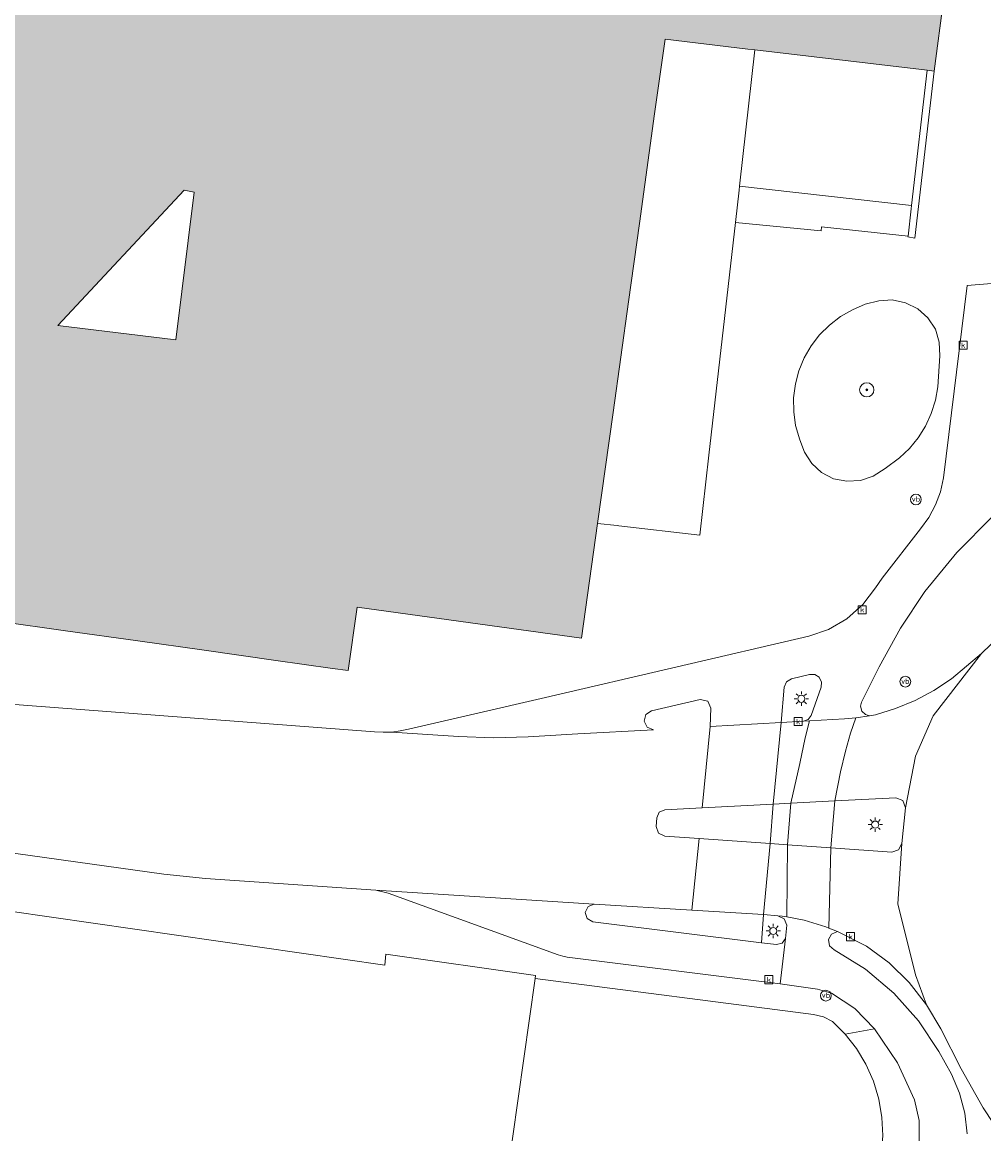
# Model space of a CAD drawing. Header units: metres. Extents: x 196496 to 197479, y 355139 to 356324.
# Tile 74 of 144: x 196624 to 196677, y 356116 to 356178. Entities that reach past the tile are written whole.
import ezdxf
from ezdxf.enums import TextEntityAlignment as Align

# ---------------------------------------------------------------- set-up
doc = ezdxf.new("R2010")
doc.units = ezdxf.units.M
doc.layers.get('0').update_dxf_attribs({"color": 252, "lineweight": 18})
for name, color, linetype, lineweight in [('B-WE-GR-BEPLANTING_CULTUUR_HEESTERS-GV', 252, 'Continuous', 18), ('B-WE-GR-BOOM-S', 252, 'Continuous', 18), ('B-WE-IE-MEUBILAIR_WEGMEUBILAIR-S', 252, 'Continuous', 18), ('B-WE-IE-TERREINAFSCHEIDING_KUNSTMATIG_MUUR-GV', 252, 'Continuous', 18), ('B-WE-KL-ET_LS_OV_LICHTMAST-S', 252, 'Continuous', 18), ('B-WE-OG-BEBOUWING-GV', 252, 'Continuous', 18), ('B-WE-RI-GWA_KOLK-S', 252, 'Continuous', 18), ('B-WE-VH-VERHARDING_ASFALT-GV', 252, 'Continuous', 18), ('B-WE-VH-VERHARDING_BEDRIJFSVLOERPLAAT-GV', 252, 'Continuous', 18), ('B-WE-VH-VERHARDING_BETON-GV', 252, 'Continuous', 18), ('B-WE-VH-VERHARDING_STRAATBAKSTEEN-GV', 252, 'Continuous', 18), ('B-WE-VH-VERHARDING_TEGEL-GV', 252, 'Continuous', 18)]:
    doc.layers.add(name, color=color, linetype=linetype, lineweight=lineweight)
doc.layers.add('X-XX-AL-PRESENTATIE_GEBOUW3-V', color=7, linetype='Continuous', lineweight=18, true_color=0xf0f0f0)
doc.styles.add('NLCS-ISO', font='NLCS-ISO.ttf')

# ---------------------------------------------------------------- blocks, each defined once
blk = doc.blocks.new('SKL-ET_OV_LICHTMAST-SO')
at = {"color": 0, "linetype": 'ByBlock', "lineweight": 18}
for points in [[(-1.25, 0), (-2, 0)], [(-1.41, 1.41), (-0.88, 0.88)], [(0, 2), (0, 1.25)], [(0.88, 0.88), (1.41, 1.41)], [(2, 0), (1.25, 0)], [(-1.41, -1.41), (-0.88, -0.88)], [(0, -1.25), (0, -2)], [(0.88, -0.88), (1.41, -1.41)]]:
    blk.add_lwpolyline(points, dxfattribs=at)
blk.add_circle((0, 0), 1, dxfattribs=at)
blk = doc.blocks.new('SIE-WEG_PAAL_VERKEERSBORD-SO')
at = {"color": 0, "linetype": 'ByBlock', "lineweight": 18}
blk.add_circle((0, 0), 1.5, dxfattribs=at)
at = {"color": 0, "linetype": 'ByBlock', "lineweight": 18, "style": 'NLCS-ISO'}
blk.add_text('vb', height=1.5, dxfattribs=at).set_placement((0, 0.13), align=Align.MIDDLE_CENTER)
blk = doc.blocks.new('SRI-KOLK-SO')
at = {"color": 0, "linetype": 'ByBlock', "lineweight": 18}
blk.add_lwpolyline([(-1.125, -1.125), (1.125, -1.125), (1.125, 1.125), (-1.125, 1.125)], close=True, dxfattribs=at)
at = {"color": 0, "linetype": 'ByBlock', "lineweight": 18, "style": 'NLCS-ISO'}
blk.add_text('k', height=1.5, dxfattribs=at).set_placement((0, 0), align=Align.MIDDLE_CENTER)
blk = doc.blocks.new('SGR-BOOM_01-SO')
at = {"linetype": 'ByBlock', "lineweight": 18}
h = blk.add_hatch(color=0, dxfattribs=at)
h.dxf.hatch_style = 1
edge = h.paths.add_edge_path()
edge.add_arc((0, 0), 0.25, 0, 360)
at = {"color": 0, "linetype": 'ByBlock', "lineweight": 18}
for radius in [2, 0.25]:
    blk.add_circle((0, 0), radius, dxfattribs=at)

msp = doc.modelspace()

# ---------------------------------------------------------------- hatches: boundary and pattern name
at = {"layer": 'X-XX-AL-PRESENTATIE_GEBOUW3-V'}
h = msp.add_hatch(color=256, dxfattribs=at)
h.paths.add_polyline_path([(196630.192, 356143.254), (196633.895, 356142.73), (196637.915, 356142.163), (196641.066, 356141.718), (196641.955, 356141.592), (196642.457, 356145.145), (196654.993, 356143.4), (196655.887, 356149.821), (196656.749, 356156.014), (196657.612, 356162.214), (196658.221, 356166.592), (196659.074, 356172.713), (196659.654, 356176.883), (196664.291, 356176.333), (196664.679, 356176.287), (196674.308, 356175.144), (196674.688, 356175.099), (196675.227, 356179.21), (196656.897, 356181.305), (196630.986, 356213.738), (196616.905, 356202.479), (196618.28, 356200.635), (196613.03, 356194.839), (196610.908, 356192.497), (196607.8, 356189.066), (196605.678, 356186.724), (196602.563, 356183.285), (196600.442, 356180.943), (196589.499, 356168.862), (196586.223, 356165.245), (196580.563, 356158.997), (196590.32, 356150.167), (196598.506, 356148.192), (196598.51, 356148.191), (196598.917, 356150.876), (196603.26, 356150.308), (196602.846, 356147.145), (196603.947, 356147.001), (196604.017, 356147.536), (196603.68, 356147.581), (196604.784, 356156.019), (196611.125, 356155.077), (196610.023, 356146.649), (196609.904, 356146.664), (196609.834, 356146.129), (196610.695, 356146.007), (196614.725, 356145.438), (196618.429, 356144.915), (196622.459, 356144.346), (196626.162, 356143.823)])
h.paths.add_polyline_path([(196632.319, 356160.073), (196625.717, 356160.888), (196632.777, 356168.438), (196633.341, 356168.333)], flags=16)

# ---------------------------------------------------------------- linework, layer by layer
at = {"layer": 'B-WE-GR-BEPLANTING_CULTUUR_HEESTERS-GV', "flags": 128}
msp.add_lwpolyline([(196674.897, 356157.452), (196675.017, 356159.195), (196674.982, 356159.956), (196674.762, 356160.668), (196674.337, 356161.307), (196673.78, 356161.815), (196673.099, 356162.155), (196672.353, 356162.31), (196671.6, 356162.264), (196670.839, 356162.069), (196670.13, 356161.763), (196669.454, 356161.392), (196668.843, 356160.91), (196668.294, 356160.367), (196667.825, 356159.747), (196667.432, 356159.07), (196667.14, 356158.356), (196666.936, 356157.623), (196666.836, 356156.836), (196666.856, 356156.063), (196666.947, 356155.3), (196667.187, 356154.491), (196667.449, 356153.809), (196667.853, 356153.162), (196668.398, 356152.667), (196669.074, 356152.318), (196669.807, 356152.176), (196670.577, 356152.225), (196671.29, 356152.467), (196671.953, 356152.881), (196672.759, 356153.479), (196673.32, 356154.008), (196673.807, 356154.596), (196674.211, 356155.26), (196674.535, 356155.959), (196674.766, 356156.708)], close=True, dxfattribs=at)
at = {"layer": 'B-WE-IE-TERREINAFSCHEIDING_KUNSTMATIG_MUUR-GV', "flags": 128}
msp.add_lwpolyline([(196673.41, 356167.396), (196673.235, 356165.882), (196673.229, 356165.831), (196673.618, 356165.771), (196674.688, 356175.099), (196674.308, 356175.144), (196673.432, 356167.584)], close=True, dxfattribs=at)
at = {"layer": 'B-WE-OG-BEBOUWING-GV', "flags": 128}
msp.add_lwpolyline([(196622.459, 356144.346), (196626.162, 356143.823), (196630.192, 356143.254), (196633.895, 356142.73), (196637.915, 356142.163), (196641.066, 356141.718), (196641.955, 356141.592), (196642.457, 356145.145), (196654.993, 356143.4), (196655.887, 356149.821), (196656.749, 356156.014), (196657.612, 356162.214), (196658.221, 356166.592), (196659.074, 356172.713), (196659.654, 356176.883), (196664.291, 356176.333), (196664.679, 356176.287), (196674.308, 356175.144), (196674.688, 356175.099), (196675.227, 356179.21), (196656.897, 356181.305), (196630.986, 356213.738), (196616.905, 356202.479)], dxfattribs=at)
msp.add_lwpolyline([(196632.319, 356160.073), (196625.717, 356160.888), (196632.777, 356168.438), (196633.341, 356168.333)], close=True, dxfattribs=at)
at = {"layer": 'B-WE-VH-VERHARDING_ASFALT-GV', "flags": 128}
msp.add_lwpolyline([(196678.923, 356144.075), (196677.345, 356142.541), (196674.646, 356139.058), (196673.652, 356136.821), (196673.091, 356133.931), (196672.887, 356131.923), (196672.658, 356128.558), (196673.652, 356124.582), (196674.273, 356122.922), (196675.075, 356121.569), (196676.205, 356119.337), (196677.433, 356117.158), (196679.205, 356114.47)], dxfattribs=at)
for points in [[(196677.345, 356142.541), (196675.667, 356141.126), (196674.678, 356140.484), (196673.631, 356139.931), (196672.539, 356139.474), (196671.415, 356139.117), (196671.084, 356139.059), (196670.321, 356138.95), (196670.013, 356138.096), (196669.73, 356137.084), (196669.457, 356135.931), (196669.15, 356134.313), (196672.549, 356134.491), (196672.95, 356134.337), (196673.091, 356133.931), (196673.652, 356136.821), (196674.646, 356139.058)], [(196667.732, 356138.784), (196667.478, 356137.836), (196667.182, 356136.406), (196666.693, 356134.184), (196669.15, 356134.313), (196669.457, 356135.931), (196669.73, 356137.084), (196670.013, 356138.096), (196670.321, 356138.95), (196669.688, 356138.892)], [(196666.149, 356138.692), (196662.183, 356138.469), (196661.726, 356133.924), (196665.704, 356134.132)], [(196665.704, 356134.132), (196666.693, 356134.184), (196667.182, 356136.406), (196667.478, 356137.836), (196667.732, 356138.784), (196667.387, 356138.765), (196666.149, 356138.692)], [(196661.553, 356132.201), (196661.151, 356128.212), (196665.159, 356127.967), (196665.523, 356131.925)], [(196666.468, 356127.827), (196666.499, 356131.857), (196665.523, 356131.925), (196665.159, 356127.967), (196665.96, 356127.894), (196666.195, 356127.878)], [(196668.806, 356127.199), (196668.913, 356131.69), (196666.499, 356131.857), (196666.468, 356127.827), (196667.434, 356127.647), (196668.636, 356127.268)], [(196669.283, 356127.004), (196670.907, 356126.185), (196672.182, 356125.264), (196673.299, 356124.156), (196674.273, 356122.922), (196673.652, 356124.582), (196672.658, 356128.558), (196672.887, 356131.923), (196672.703, 356131.574), (196672.328, 356131.452), (196668.913, 356131.69), (196668.806, 356127.199)], [(196669.72, 356121.283), (196669.016, 356121.987), (196668.501, 356122.244), (196667.943, 356122.38), (196652.399, 356124.386), (196649.865, 356106.507), (196643.333, 356107.426), (196643.296, 356105.741), (196643.166, 356105.461), (196656.894, 356103.555), (196656.767, 356102.384), (196663.514, 356101.669), (196670.249, 356100.955), (196670.267, 356101.12), (196670.525, 356103.474), (196671.745, 356114.614), (196671.821, 356115.607), (196671.775, 356116.624), (196671.603, 356117.644), (196671.303, 356118.642), (196670.881, 356119.595), (196670.348, 356120.481)]]:
    msp.add_lwpolyline(points, close=True, dxfattribs=at)
at = {"layer": 'B-WE-VH-VERHARDING_BEDRIJFSVLOERPLAAT-GV', "flags": 128}
msp.add_lwpolyline([(196673.432, 356167.584), (196663.815, 356168.671), (196663.789, 356168.441), (196663.585, 356166.645), (196668.371, 356166.173), (196668.391, 356166.402), (196673.235, 356165.882), (196673.41, 356167.396)], close=True, dxfattribs=at)
at = {"layer": 'B-WE-VH-VERHARDING_BETON-GV', "flags": 128}
for points in [[(196677.946, 356150.21), (196675.953, 356148.197), (196674.177, 356146.009), (196672.806, 356143.96), (196671.616, 356141.801), (196670.64, 356139.836), (196670.584, 356139.598), (196670.655, 356139.329), (196670.85, 356139.132), (196671.084, 356139.059), (196671.415, 356139.117), (196672.539, 356139.474), (196673.631, 356139.931), (196674.678, 356140.484), (196675.667, 356141.126), (196677.345, 356142.541), (196678.923, 356144.075)], [(196679.205, 356114.47), (196677.433, 356117.158), (196676.205, 356119.337), (196675.075, 356121.569), (196674.273, 356122.922), (196673.299, 356124.156), (196672.182, 356125.264), (196670.907, 356126.185), (196669.283, 356127.004), (196668.96, 356126.869), (196668.79, 356126.563), (196668.846, 356126.218), (196669.103, 356125.981), (196670.85, 356124.906), (196672.44, 356123.575), (196673.819, 356122.027), (196674.947, 356120.313), (196675.66, 356119.039), (196676.108, 356117.981), (196676.404, 356116.859), (196676.538, 356115.706)]]:
    msp.add_lwpolyline(points, dxfattribs=at)
for points in [[(196666.149, 356138.692), (196667.387, 356138.765), (196667.646, 356138.863), (196667.812, 356139.084), (196668.383, 356140.66), (196668.406, 356140.954), (196668.274, 356141.218), (196668.025, 356141.377), (196667.73, 356141.385), (196666.713, 356141.133), (196666.438, 356140.963), (196666.314, 356140.665)], [(196665.523, 356131.925), (196665.704, 356134.132), (196661.726, 356133.924), (196659.648, 356133.815), (196659.335, 356133.674), (196659.196, 356133.361), (196659.168, 356132.88), (196659.296, 356132.509), (196659.648, 356132.334), (196661.553, 356132.201)], [(196666.693, 356134.184), (196665.704, 356134.132), (196665.523, 356131.925), (196666.499, 356131.857)], [(196669.15, 356134.313), (196666.693, 356134.184), (196666.499, 356131.857), (196668.913, 356131.69)], [(196668.913, 356131.69), (196672.328, 356131.452), (196672.703, 356131.574), (196672.887, 356131.923), (196673.091, 356133.931), (196672.95, 356134.337), (196672.549, 356134.491), (196669.15, 356134.313)], [(196665.159, 356127.967), (196661.151, 356128.212), (196655.689, 356128.545), (196655.351, 356128.412), (196655.195, 356128.083), (196655.307, 356127.737), (196655.626, 356127.562), (196665.042, 356126.386)], [(196665.159, 356127.967), (196665.042, 356126.386), (196665.882, 356126.281), (196666.202, 356126.358), (196666.393, 356126.627), (196666.464, 356127.363), (196666.313, 356127.724), (196665.96, 356127.894)]]:
    msp.add_lwpolyline(points, close=True, dxfattribs=at)
at = {"layer": 'B-WE-VH-VERHARDING_STRAATBAKSTEEN-GV', "flags": 128}
msp.add_lwpolyline([(196665.042, 356126.386), (196655.626, 356127.562), (196655.307, 356127.737), (196655.195, 356128.083), (196655.351, 356128.412), (196655.689, 356128.545), (196643.502, 356129.314), (196644.181, 356129.157), (196653.681, 356125.703), (196653.935, 356125.627), (196654.193, 356125.58), (196666.093, 356124.085), (196666.393, 356126.627), (196666.202, 356126.358), (196665.882, 356126.281)], close=True, dxfattribs=at)
at = {"layer": 'B-WE-VH-VERHARDING_TEGEL-GV', "flags": 128}
for points in [[(196675.227, 356179.21), (196674.688, 356175.099), (196673.618, 356165.771), (196673.229, 356165.831), (196673.235, 356165.882), (196668.391, 356166.402), (196668.371, 356166.173), (196663.585, 356166.645), (196662.109, 356153.636), (196661.598, 356149.168), (196657.077, 356149.685), (196656.978, 356149.696), (196655.887, 356149.821), (196654.993, 356143.4), (196642.457, 356145.145), (196641.955, 356141.592), (196641.066, 356141.718), (196637.915, 356142.163), (196633.895, 356142.73), (196630.192, 356143.254), (196626.162, 356143.823), (196622.459, 356144.346)], [(196608.835, 356140.792), (196643.424, 356138.172), (196643.905, 356138.15), (196644.384, 356138.162), (196644.854, 356138.227), (196645.322, 356138.321), (196652.972, 356140.097), (196667.682, 356143.511), (196668.786, 356143.891), (196669.814, 356144.491), (196670.704, 356145.282), (196671.408, 356146.214), (196671.793, 356146.758), (196673.921, 356149.526), (196674.39, 356150.155), (196674.77, 356150.851), (196675.047, 356151.593), (196675.215, 356152.36), (196676.53, 356163.117), (196681.325, 356163.506)], [(196681.325, 356163.506), (196676.53, 356163.117), (196675.215, 356152.36), (196675.047, 356151.593), (196674.77, 356150.851), (196674.39, 356150.155), (196673.921, 356149.526), (196671.793, 356146.758), (196671.408, 356146.214), (196670.704, 356145.282), (196669.814, 356144.491), (196668.786, 356143.891), (196667.682, 356143.511), (196652.972, 356140.097), (196645.322, 356138.321), (196644.854, 356138.227), (196644.384, 356138.162), (196648.116, 356137.914), (196650.062, 356137.845), (196652.008, 356137.895), (196654.786, 356138.052), (196659.005, 356138.29), (196658.656, 356138.437), (196658.49, 356138.777), (196658.589, 356139.142), (196658.904, 356139.352), (196661.622, 356139.983), (196662.041, 356139.885), (196662.218, 356139.494), (196662.183, 356138.469), (196666.149, 356138.692), (196666.314, 356140.665), (196666.438, 356140.963), (196666.713, 356141.133), (196667.73, 356141.385), (196668.025, 356141.377), (196668.274, 356141.218), (196668.406, 356140.954), (196668.383, 356140.66), (196667.812, 356139.084), (196667.646, 356138.863), (196667.387, 356138.765), (196667.732, 356138.784), (196669.688, 356138.892), (196670.321, 356138.95), (196671.084, 356139.059), (196670.85, 356139.132), (196670.655, 356139.329), (196670.584, 356139.598), (196670.64, 356139.836), (196671.616, 356141.801), (196672.806, 356143.96), (196674.177, 356146.009), (196675.953, 356148.197), (196677.946, 356150.21)], [(196620.7, 356128.483), (196643.997, 356125.138), (196644.044, 356125.751), (196652.422, 356124.545), (196652.399, 356124.386), (196667.943, 356122.38), (196668.501, 356122.244), (196669.016, 356121.987), (196669.72, 356121.283), (196671.352, 356121.572), (196670.269, 356122.71), (196668.957, 356123.574), (196668.182, 356123.791), (196666.093, 356124.085), (196654.193, 356125.58), (196653.935, 356125.627), (196653.681, 356125.703), (196644.181, 356129.157), (196643.502, 356129.314), (196633.984, 356129.973), (196631.651, 356130.21), (196620.147, 356131.822)], [(196676.538, 356115.706), (196676.404, 356116.859), (196676.108, 356117.981), (196675.66, 356119.039), (196674.947, 356120.313), (196673.819, 356122.027), (196672.44, 356123.575), (196670.85, 356124.906), (196669.103, 356125.981), (196668.846, 356126.218), (196668.79, 356126.563), (196668.96, 356126.869), (196669.283, 356127.004), (196668.806, 356127.199), (196668.636, 356127.268), (196667.434, 356127.647), (196666.468, 356127.827), (196666.195, 356127.878), (196665.96, 356127.894), (196666.313, 356127.724), (196666.464, 356127.363), (196666.393, 356126.627), (196666.093, 356124.085), (196668.182, 356123.791), (196668.957, 356123.574), (196670.269, 356122.71), (196671.352, 356121.572), (196672.642, 356119.681), (196673.589, 356117.598), (196673.85, 356116.447), (196673.857, 356115.267)], [(196673.857, 356115.267), (196673.85, 356116.447), (196673.589, 356117.598), (196672.642, 356119.681), (196671.352, 356121.572), (196669.72, 356121.283), (196670.348, 356120.481), (196670.881, 356119.595), (196671.303, 356118.642), (196671.603, 356117.644), (196671.775, 356116.624), (196671.821, 356115.607)]]:
    msp.add_lwpolyline(points, dxfattribs=at)
for points in [[(196663.815, 356168.671), (196673.432, 356167.584), (196674.308, 356175.144), (196664.679, 356176.287)], [(196674.897, 356157.452), (196674.766, 356156.708), (196674.535, 356155.959), (196674.211, 356155.26), (196673.807, 356154.596), (196673.32, 356154.008), (196672.759, 356153.479), (196671.953, 356152.881), (196671.29, 356152.467), (196670.577, 356152.225), (196669.807, 356152.176), (196669.074, 356152.318), (196668.398, 356152.667), (196667.853, 356153.162), (196667.449, 356153.809), (196667.187, 356154.491), (196666.947, 356155.3), (196666.856, 356156.063), (196666.836, 356156.836), (196666.936, 356157.623), (196667.14, 356158.356), (196667.432, 356159.07), (196667.825, 356159.747), (196668.294, 356160.367), (196668.843, 356160.91), (196669.454, 356161.392), (196670.13, 356161.763), (196670.839, 356162.069), (196671.6, 356162.264), (196672.353, 356162.31), (196673.099, 356162.155), (196673.78, 356161.815), (196674.337, 356161.307), (196674.762, 356160.668), (196674.982, 356159.956), (196675.017, 356159.195)]]:
    msp.add_lwpolyline(points, close=True, dxfattribs=at)

# ---------------------------------------------------------------- block references
at = {"layer": 'B-WE-GR-BOOM-S', "xscale": 0.2, "yscale": 0.2, "zscale": 0.2}
msp.add_blockref('SGR-BOOM_01-SO', (196670.929, 356157.286), dxfattribs=at)
at = {"layer": 'B-WE-IE-MEUBILAIR_WEGMEUBILAIR-S', "xscale": 0.2, "yscale": 0.2, "zscale": 0.2}
for p in [(196673.674, 356151.157), (196673.084, 356140.977), (196668.644, 356123.428)]:
    msp.add_blockref('SIE-WEG_PAAL_VERKEERSBORD-SO', p, dxfattribs=at)
at = {"layer": 'B-WE-KL-ET_LS_OV_LICHTMAST-S', "xscale": 0.2, "yscale": 0.2, "zscale": 0.2}
for p in [(196667.273, 356140.02), (196671.4, 356132.988), (196665.703, 356127.041)]:
    msp.add_blockref('SKL-ET_OV_LICHTMAST-SO', p, dxfattribs=at)
at = {"layer": 'B-WE-RI-GWA_KOLK-S', "xscale": 0.2, "yscale": 0.2, "zscale": 0.2}
for p in [(196676.318, 356159.78), (196670.678, 356144.995), (196667.101, 356138.743), (196670.024, 356126.723), (196665.462, 356124.319)]:
    msp.add_blockref('SRI-KOLK-SO', p, dxfattribs=at)

doc.saveas('drawing.dxf')
